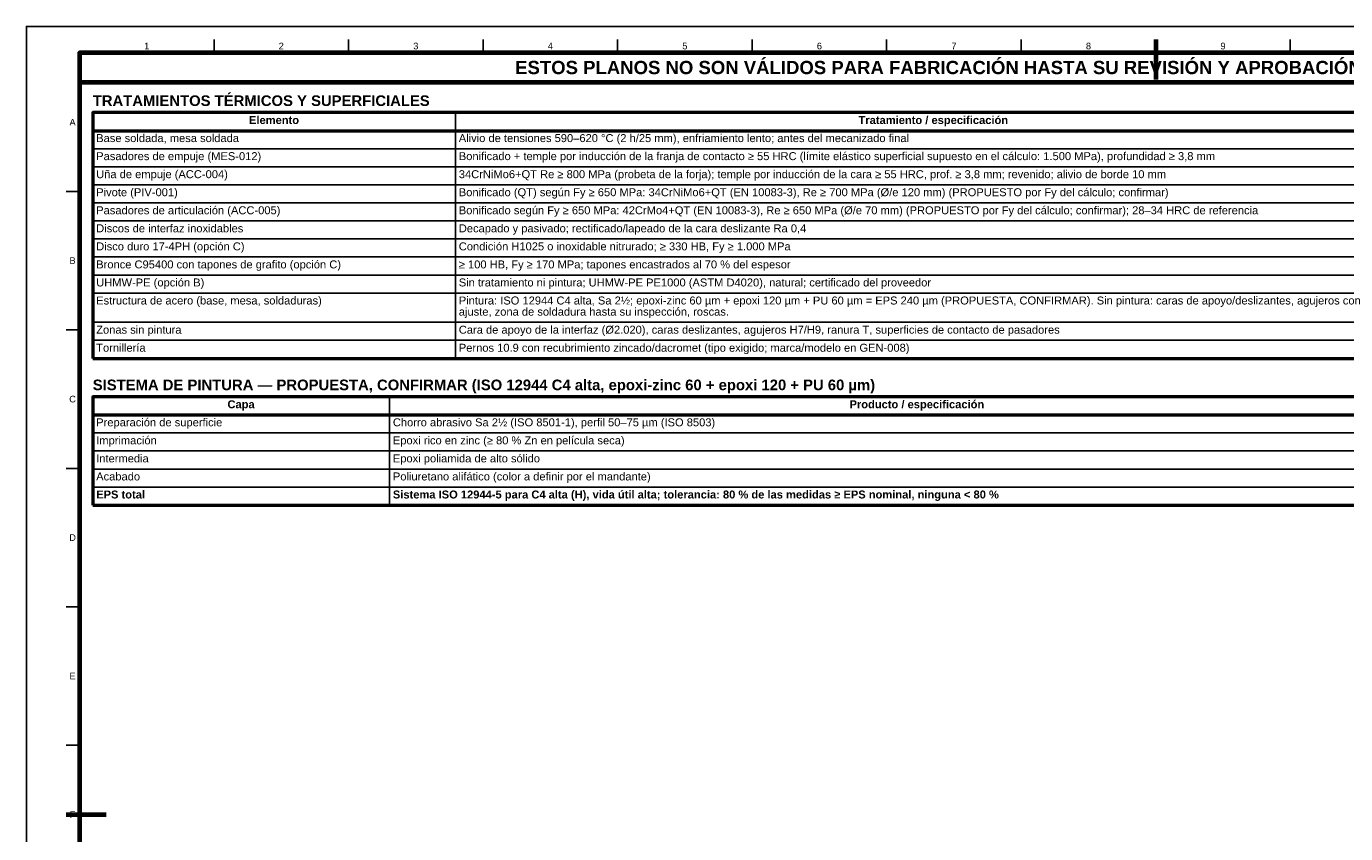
# Model space of a CAD drawing. Header units: millimetres. Extents: x 0 to 841, y 0 to 594.
# Tile 2 of 3: x 0 to 497, y 290 to 594. Entities that reach past the tile are written whole.
import ezdxf
from ezdxf.enums import TextEntityAlignment as Align

# ---------------------------------------------------------------- set-up
doc = ezdxf.new("R2010")
doc.units = ezdxf.units.MM
for name, color, linetype, lineweight in [('FINA', 7, 'CONTINUOUS', 25), ('MARCO', 7, 'CONTINUOUS', 70), ('TXT', 7, 'CONTINUOUS', 25), ('VIS', 7, 'CONTINUOUS', 50)]:
    doc.layers.add(name, color=color, linetype=linetype, lineweight=lineweight)
doc.styles.add('STD', font='LiberationSans-Regular.ttf')
doc.styles.add('STDB', font='LiberationSans-Bold.ttf')

msp = doc.modelspace()

# ---------------------------------------------------------------- linework, layer by layer
at = {"layer": 'FINA'}
for p, q in [((70.69, 584), (70.69, 589)), ((121.38, 584), (121.38, 589)), ((172.06, 584), (172.06, 589)), ((222.75, 584), (222.75, 589)), ((273.44, 584), (273.44, 589)), ((324.12, 584), (324.12, 589)), ((374.81, 584), (374.81, 589)), ((425.5, 584), (425.5, 589)), ((476.19, 584), (476.19, 589)), ((161.62, 561.5), (161.62, 468.9)), ((25, 554.7), (646, 554.7)), ((25, 547.9), (646, 547.9)), ((25, 541.1), (646, 541.1)), ((25, 534.3), (646, 534.3)), ((20, 531.82), (15, 531.82)), ((25, 527.5), (646, 527.5)), ((25, 520.7), (646, 520.7)), ((25, 513.9), (646, 513.9)), ((25, 507.1), (646, 507.1)), ((25, 500.3), (646, 500.3)), ((25, 493.5), (646, 493.5)), ((25, 482.5), (646, 482.5)), ((20, 479.64), (15, 479.64)), ((25, 475.7), (646, 475.7)), ((136.78, 454.4), (136.78, 413.6)), ((25, 447.6), (646, 447.6)), ((25, 440.8), (646, 440.8)), ((25, 434), (646, 434)), ((20, 427.45), (15, 427.45)), ((25, 427.2), (646, 427.2)), ((25, 420.4), (646, 420.4)), ((20, 375.27), (15, 375.27)), ((20, 323.09), (15, 323.09))]:
    msp.add_line(p, q, dxfattribs=at)
msp.add_lwpolyline([(0, 0), (841, 0), (841, 594), (0, 594)], close=True, dxfattribs=at)
at = {"layer": 'MARCO'}
for p, q in [((425.5, 589), (425.5, 574)), ((15, 297), (30, 297))]:
    msp.add_line(p, q, dxfattribs=at)
for points in [[(20, 10), (831, 10), (831, 584), (20, 584)], [(20, 573), (831, 573), (831, 584), (20, 584)]]:
    msp.add_lwpolyline(points, close=True, dxfattribs=at)
at = {"layer": 'VIS'}
for p, q in [((25, 561.5), (25, 468.9)), ((25, 468.9), (646, 468.9)), ((25, 454.4), (25, 413.6)), ((25, 413.6), (646, 413.6))]:
    msp.add_line(p, q, dxfattribs=at)
for points in [[(25, 554.7), (646, 554.7), (646, 561.5), (25, 561.5)], [(25, 447.6), (646, 447.6), (646, 454.4), (25, 454.4)]]:
    msp.add_lwpolyline(points, close=True, dxfattribs=at)

# ---------------------------------------------------------------- texts
at = {"layer": 'TXT'}
for s, height, style, p in [('1', 2.5, 'STD', (45.34, 586.6)), ('2', 2.5, 'STD', (96.03, 586.6)), ('3', 2.5, 'STD', (146.72, 586.6)), ('4', 2.5, 'STD', (197.41, 586.6)), ('5', 2.5, 'STD', (248.09, 586.6)), ('6', 2.5, 'STD', (298.78, 586.6)), ('7', 2.5, 'STD', (349.47, 586.6)), ('8', 2.5, 'STD', (400.16, 586.6)), ('9', 2.5, 'STD', (450.84, 586.6)), ('ESTOS PLANOS NO SON VÁLIDOS PARA FABRICACIÓN HASTA SU REVISIÓN Y APROBACIÓN POR UN INGENIERO CALCULISTA HABILITADO.', 5, 'STDB', (425.5, 578.5)), ('A', 2.5, 'STD', (17.4, 557.91)), ('Elemento', 3, 'STDB', (93.31, 558.7)), ('Tratamiento / especificación', 3, 'STDB', (341.71, 558.7)), ('B', 2.5, 'STD', (17.4, 505.73)), ('C', 2.5, 'STD', (17.4, 453.55)), ('Capa', 3, 'STDB', (80.89, 451.6)), ('Producto / especificación', 3, 'STDB', (335.5, 451.6)), ('D', 2.5, 'STD', (17.4, 401.36)), ('E', 2.5, 'STD', (17.4, 349.18)), ('F', 2.5, 'STD', (17.4, 297))]:
    msp.add_text(s, height=height, dxfattribs=dict(at, style=style)).set_placement(p, align=Align.MIDDLE_CENTER)
at = {"layer": 'TXT', "style": 'STDB'}
for s, p in [('TRATAMIENTOS TÉRMICOS Y SUPERFICIALES', (25, 568)), ('SISTEMA DE PINTURA — PROPUESTA, CONFIRMAR (ISO 12944 C4 alta, epoxi-zinc 60 + epoxi 120 + PU 60 µm)', (25, 460.9))]:
    msp.add_text(s, height=4, dxfattribs=at).set_placement(p, align=Align.TOP_LEFT)
at = {"layer": 'TXT'}
for s, style, p in [('Base soldada, mesa soldada', 'STD', (26.3, 551.9)), ('Alivio de tensiones 590–620 °C (2 h/25 mm), enfriamiento lento; antes del mecanizado final', 'STD', (162.92, 551.9)), ('Pasadores de empuje (MES-012)', 'STD', (26.3, 545.1)), ('Bonificado + temple por inducción de la franja de contacto ≥ 55 HRC (límite elástico superficial supuesto en el cálculo: 1.500 MPa), profundidad ≥ 3,8 mm', 'STD', (162.92, 545.1)), ('Uña de empuje (ACC-004)', 'STD', (26.3, 538.3)), ('34CrNiMo6+QT Re ≥ 800 MPa (probeta de la forja); temple por inducción de la cara ≥ 55 HRC, prof. ≥ 3,8 mm; revenido; alivio de borde 10 mm', 'STD', (162.92, 538.3)), ('Pivote (PIV-001)', 'STD', (26.3, 531.5)), ('Bonificado (QT) según Fy ≥ 650 MPa: 34CrNiMo6+QT (EN 10083-3), Re ≥ 700 MPa (Ø/e 120 mm) (PROPUESTO por Fy del cálculo; confirmar)', 'STD', (162.92, 531.5)), ('Pasadores de articulación (ACC-005)', 'STD', (26.3, 524.7)), ('Bonificado según Fy ≥ 650 MPa: 42CrMo4+QT (EN 10083-3), Re ≥ 650 MPa (Ø/e 70 mm) (PROPUESTO por Fy del cálculo; confirmar); 28–34 HRC de referencia', 'STD', (162.92, 524.7)), ('Discos de interfaz inoxidables', 'STD', (26.3, 517.9)), ('Decapado y pasivado; rectificado/lapeado de la cara deslizante Ra 0,4', 'STD', (162.92, 517.9)), ('Disco duro 17-4PH (opción C)', 'STD', (26.3, 511.1)), ('Condición H1025 o inoxidable nitrurado; ≥ 330 HB, Fy ≥ 1.000 MPa', 'STD', (162.92, 511.1)), ('Bronce C95400 con tapones de grafito (opción C)', 'STD', (26.3, 504.3)), ('≥ 100 HB, Fy ≥ 170 MPa; tapones encastrados al 70 % del espesor', 'STD', (162.92, 504.3)), ('UHMW-PE (opción B)', 'STD', (26.3, 497.5)), ('Sin tratamiento ni pintura; UHMW-PE PE1000 (ASTM D4020), natural; certificado del proveedor', 'STD', (162.92, 497.5)), ('Estructura de acero (base, mesa, soldaduras)', 'STD', (26.3, 490.7)), ('Pintura: ISO 12944 C4 alta, Sa 2½; epoxi-zinc 60 µm + epoxi 120 µm + PU 60 µm = EPS 240 µm (PROPUESTA, CONFIRMAR). Sin pintura: caras de apoyo/deslizantes, agujeros con', 'STD', (162.92, 490.7)), ('ajuste, zona de soldadura hasta su inspección, roscas.', 'STD', (162.92, 486.5)), ('Zonas sin pintura', 'STD', (26.3, 479.7)), ('Cara de apoyo de la interfaz (Ø2.020), caras deslizantes, agujeros H7/H9, ranura T, superficies de contacto de pasadores', 'STD', (162.92, 479.7)), ('Tornillería', 'STD', (26.3, 472.9)), ('Pernos 10.9 con recubrimiento zincado/dacromet (tipo exigido; marca/modelo en GEN-008)', 'STD', (162.92, 472.9)), ('Preparación de superficie', 'STD', (26.3, 444.8)), ('Chorro abrasivo Sa 2½ (ISO 8501-1), perfil 50–75 µm (ISO 8503)', 'STD', (138.08, 444.8)), ('Imprimación', 'STD', (26.3, 438)), ('Epoxi rico en zinc (≥ 80 % Zn en película seca)', 'STD', (138.08, 438)), ('Intermedia', 'STD', (26.3, 431.2)), ('Epoxi poliamida de alto sólido', 'STD', (138.08, 431.2)), ('Acabado', 'STD', (26.3, 424.4)), ('Poliuretano alifático (color a definir por el mandante)', 'STD', (138.08, 424.4)), ('EPS total', 'STDB', (26.3, 417.6)), ('Sistema ISO 12944-5 para C4 alta (H), vida útil alta; tolerancia: 80 % de las medidas ≥ EPS nominal, ninguna < 80 %', 'STDB', (138.08, 417.6))]:
    msp.add_text(s, height=3, dxfattribs=dict(at, style=style)).set_placement(p, align=Align.MIDDLE_LEFT)

doc.saveas('drawing.dxf')
